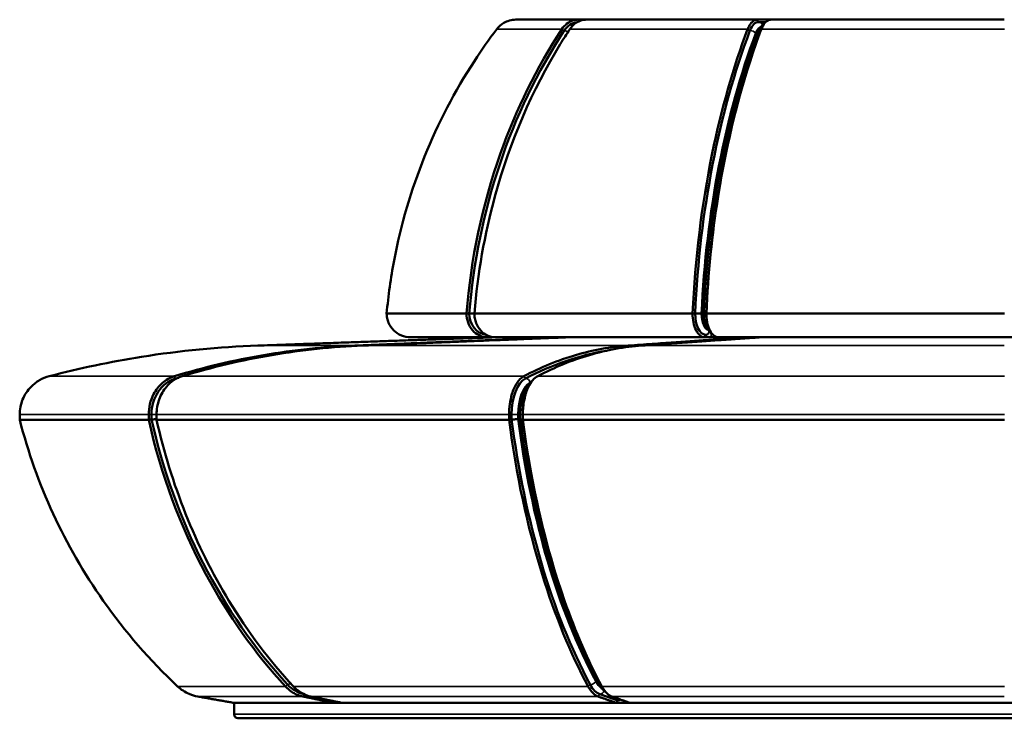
# Model space of a CAD drawing. Header units: millimetres. Extents: x 4302 to 6802, y 2224 to 6723.
# Tile 1 of 7: x 4302 to 5542, y 2224 to 3104. Entities that reach past the tile are written whole.
import ezdxf

# ---------------------------------------------------------------- set-up
doc = ezdxf.new("R2010")
doc.units = ezdxf.units.MM
doc.layers.add('Visibile (ISO)', color=7, linetype='Continuous', lineweight=50)
doc.layers.add('Visibile sottile (ISO)', color=7, linetype='Continuous', lineweight=35)

msp = doc.modelspace()

# ---------------------------------------------------------------- linework, layer by layer
at = {"layer": 'Visibile (ISO)'}
for p, q in [((4926.3, 3104.2), (5005.1, 3104.2)), ((5005.1, 3104.2), (5015.1, 3104.2)), ((5015.1, 3104.2), (5230.3, 3104.2)), ((5230.3, 3104.2), (5247.6, 3104.2)), ((5241, 3101.2), (5232, 3101.2)), ((5247.6, 3104.2), (5541.5, 3104.2)), ((5541.5, 3104.2), (5541.5, 3104.2)), ((5211.2, 3018.6), (5211.7, 3020.1)), ((4763.7, 2734.2), (4864.3, 2734.2)), ((4763.7, 2734.2), (4763.7, 2734.2)), ((4864.3, 2734.2), (4864.3, 2734.2)), ((4874.2, 2734.2), (4874.2, 2734.2)), ((4874.2, 2734.2), (5149, 2734.2)), ((5149, 2734.2), (5149, 2734.2)), ((5163, 2733.8), (5161.2, 2733.8)), ((5166.3, 2734.2), (5166.3, 2734.2)), ((5166.3, 2734.2), (5541.6, 2734.2)), ((5167.8, 2720.7), (5168.3, 2719.2)), ((4793.7, 2704.2), (4793.7, 2704.2)), ((4793.7, 2704.2), (4895.2, 2704.2)), ((4895.2, 2704.2), (5172.6, 2704.2)), ((4901.6, 2704.2), (4901.5, 2704.2)), ((4983.6, 2704.2), (4983.7, 2704.2)), ((4983.8, 2703.8), (4983.6, 2704.2)), ((4993.7, 2704.2), (4993.6, 2704.2)), ((5172.6, 2704.2), (5551.5, 2704.2)), ((5218.6, 2703), (5217.9, 2704.2)), ((5217.9, 2704.2), (5217.9, 2704.2)), ((5235.2, 2704.2), (5235.2, 2704.2)), ((4601.6, 2693.7), (4601.5, 2693.7)), ((4723.8, 2693.7), (4723.9, 2693.7)), ((4733.9, 2693.7), (4733.8, 2693.7)), ((5067.9, 2693.7), (5067.9, 2693.7)), ((5085.2, 2693.7), (5085.2, 2693.7)), ((4938.1, 2630.3), (4938.5, 2631.7)), ((4301.6, 2606.8), (4301.6, 2600.2)), ((4464.1, 2600.2), (4464.1, 2606.8)), ((4467.6, 2600.5), (4467.6, 2606.8)), ((4474, 2606.8), (4474, 2600.2)), ((4917.9, 2600.2), (4917.9, 2606.8)), ((4921.1, 2600.5), (4921.1, 2606.8)), ((4932, 2600.9), (4932, 2606.8)), ((4935, 2600.5), (4935, 2606.8)), ((4935.2, 2606.8), (4935.2, 2600.2)), ((4301.6, 2600.2), (4301.6, 2600.2)), ((4464.1, 2600.2), (4301.6, 2600.2)), ((4464.1, 2600.2), (4464.1, 2600.2)), ((4474, 2600.2), (4474, 2600.2)), ((4917.9, 2600.2), (4474, 2600.2)), ((4917.9, 2600.2), (4917.9, 2600.2)), ((4930.1, 2601.3), (4932, 2601.3)), ((4935.2, 2600.2), (4935.2, 2600.2)), ((5541.6, 2600.2), (4935.2, 2600.2)), ((4970.6, 2426.4), (4971, 2424.9)), ((4500.4, 2264.4), (4500.4, 2264.4)), ((4636.3, 2264.4), (4636.2, 2264.4)), ((4646.2, 2264.4), (4646.2, 2264.4)), ((5017.3, 2264.4), (5017.3, 2264.4)), ((5034.6, 2264.4), (5034.6, 2264.4)), ((4698.8, 2245.4), (4697.8, 2243.6)), ((5054.9, 2246.5), (5032.1, 2254.6)), ((5054.9, 2246.5), (5052.9, 2243.6)), ((4571.5, 2243.6), (4571.5, 2243.6)), ((4702.8, 2243.6), (4571.5, 2243.6)), ((4571.5, 2229.2), (4571.5, 2243.6)), ((5061.5, 2243.6), (4702.8, 2243.6)), ((5551.5, 2243.6), (5061.5, 2243.6)), ((6526.5, 2224.2), (4576.5, 2224.2))]:
    msp.add_line(p, q, dxfattribs=at)
msp.add_arc((4576.5, 2229.2), 5, 180, 270, dxfattribs=at)
for centre, major_axis, ratio, start_param, end_param in [((4926.3, 3100.9), (-9.89, -0.03), 0.329551, 4.704413, 4.712499), ((5006, 3074.2), (0, 27), 0.866025, 0.109404, 0.923439), ((5006.1, 3100.9), (-8.61, 0.45), 0.373671, 4.850789, 4.85889), ((5014, 3100.9), (-8.64, -0.5), 0.372664, 4.557583, 4.565671), ((5232, 3074.2), (0, 27), 0.5, 0, 0.923439), ((5232.1, 3100.9), (-5.19, 1.62), 0.540767, 5.235896, 5.24401), ((5245.7, 3100.9), (-5.22, -1.67), 0.534721, 4.173561, 4.181655), ((5468.9, 2670.1), (0, -697), 0.866025, 4.065032, 4.620538), ((5499.2, 2670.1), (0, -697), 0.5, 4.065032, 4.620538), ((5513.1, 2670.1), (0, -697), 0.5, 4.18879, 4.620538), ((4939.5, 4548), (-1178.8, -1383.6), 0.99665, 0.665819, 0.667763), ((4891.2, 2734.2), (0, -27), 0.866025, 4.717356, 6.173252), ((5168.3, 4548), (215.4, -1804.9), 0.894249, 6.138692, 6.140636), ((5165.7, 2734.2), (0, -27), 0.5, 4.717356, 6.263558), ((5258.1, 4548), (-96.6, -1815.1), 0.062249, 0.039546, 0.041489), ((5179.5, 2734.2), (0, -27), 0.5, 4.717356, 5.235988), ((5602.6, 5189), (2865.8, -3722.8), 0.416025, 5.091334, 5.091578), ((5090.6, 1494.4), (0, 1197), 0.5, 0.083272, 0.256615), ((4508.3, 2606.8), (0, 47), 0.866025, 0.256615, 1.570796), ((4761.1, 1494.4), (0, 1197), 0.866025, 0.253196, 0.256615), ((4944.6, 2606.8), (0, 47), 0.5, 0.256615, 1.570796), ((4958.5, 2606.8), (0, 47), 0.5, 1.047198, 1.570796), ((5052, 2774.9), (0, 697), 0.866025, 1.823558, 2.387948), ((5258.5, 2774.9), (0, 697), 0.5, 1.823558, 2.387948), ((4929.6, 2601.2), (1, 0.065), 0.110003, 1.040084, 2.467542), ((5272.4, 2774.9), (0, 697), 0.5, 1.823558, 2.094395), ((4666.8, 2300.9), (0, -47), 0.866025, 5.529541, 6.096378), ((5036.1, 2300.9), (0, -47), 0.5, 5.529541, 6.108652), ((5055.4, 2252.5), (-2, -5.66), 0.852869, 0.292161, 0.962747), ((5551.6, 7801.7), (-1126, -5530.4), 0.492404, 0.098151, 0.099922), ((5551.6, 7801.7), (-1126, -5530.4), 0.492404, 0.099922, 0.101693), ((5551.6, 7801.7), (-1877, -5322.6), 0.852869, 0.29039, 0.292161), ((5551.6, 7801.7), (-1877, -5322.6), 0.852869, 0.292161, 0.293932)]:
    msp.add_ellipse(centre, major_axis=major_axis, ratio=ratio, start_param=start_param, end_param=end_param, dxfattribs=at)
for points, knots in [([(4926.3, 3104.2), (4923.6, 3104.2), (4921, 3103.8), (4918.4, 3103.1), (4915.8, 3102.4), (4913.4, 3101.3), (4911.1, 3100), (4907.7, 3098), (4904.8, 3095.4), (4902.4, 3092.3)], [-2.768645, -2.768645, -2.768645, -2.768645, -1.970147, -1.970147, -1.970147, -1.171003, -1.171003, -1.171003, 0, 0, 0, 0]), ([(4984.4, 3092.3), (4986.1, 3094.8), (4988.1, 3097.1), (4990.4, 3098.9), (4992.7, 3100.7), (4995.2, 3102.1), (4997.9, 3103), (5000.2, 3103.8), (5002.6, 3104.2), (5005, 3104.2)], [-3.104188, -3.104188, -3.104188, -3.104188, -2.138182, -2.138182, -2.138182, -1.172331, -1.172331, -1.172331, -0.334465, -0.334465, -0.334465, -0.334465]), ([(5015, 3104.2), (5013.2, 3104.2), (5011.4, 3103.9), (5009.6, 3103.5), (5006.9, 3102.8), (5004.3, 3101.6), (5001.9, 3100), (4999, 3098), (4996.4, 3095.4), (4994.4, 3092.3)], [-2.769873, -2.769873, -2.769873, -2.769873, -2.138059, -2.138059, -2.138059, -1.171851, -1.171851, -1.171851, -0.000002, -0.000002, -0.000002, -0.000002]), ([(5218.4, 3092.3), (5219, 3094), (5219.8, 3095.7), (5220.7, 3097.1), (5221.5, 3098.6), (5222.4, 3099.8), (5223.4, 3100.8), (5225.2, 3102.6), (5227.1, 3103.7), (5229, 3104.1), (5229.4, 3104.1), (5229.8, 3104.2), (5230.2, 3104.2)], [-3.690903, -3.690903, -3.690903, -3.690903, -3.017729, -3.017729, -3.017729, -2.344583, -2.344583, -2.344583, -1.172265, -1.172265, -1.172265, -0.922747, -0.922747, -0.922747, -0.922747]), ([(5247.6, 3104.2), (5246.9, 3104.2), (5246.1, 3104.1), (5245.4, 3103.9), (5243.5, 3103.3), (5241.6, 3102), (5239.9, 3100), (5238.3, 3098), (5236.8, 3095.4), (5235.6, 3092.3)], [-2.770541, -2.770541, -2.770541, -2.770541, -2.344008, -2.344008, -2.344008, -1.171909, -1.171909, -1.171909, -0.000002, -0.000002, -0.000002, -0.000002]), ([(4902.4, 3092.2), (4892.6, 3079.2), (4883.1, 3065.8), (4824.8, 2976.3), (4790.2, 2891), (4768.9, 2778.8), (4765.8, 2756.5), (4763.7, 2734.2)], [175.375321, 175.375321, 175.375321, 175.375321, 179.12665, 179.12665, 199.833687, 199.833687, 204.898102, 204.898102, 204.898102, 204.898102]), ([(4864.3, 2734.2), (4869.7, 2802.6), (4883.9, 2870.6), (4926.8, 2991.1), (4952.6, 3043.8), (4984.4, 3092.2)], [6.402922, 6.402922, 6.402922, 6.402922, 26.918709, 26.918709, 44.294976, 44.294976, 44.294976, 44.294976]), ([(4994.3, 3092.2), (4990.3, 3086), (4986.3, 3079.8), (4947.2, 3015.6), (4919.1, 2951.1), (4886.9, 2833.6), (4878.2, 2784.2), (4874.2, 2734.2)], [413.670692, 413.670692, 413.670692, 413.670692, 416.083554, 416.083554, 437.958108, 437.958108, 453.064834, 453.064834, 453.064834, 453.064834]), ([(5149, 2734.2), (5152.1, 2802.6), (5160.3, 2870.6), (5185.1, 2991.1), (5200, 3043.8), (5218.3, 3092.2)], [6.402922, 6.402922, 6.402922, 6.402922, 26.918709, 26.918709, 44.294976, 44.294976, 44.294976, 44.294976]), ([(5231.8, 3089), (5224.1, 3068.4), (5216.9, 3047), (5203.7, 3002.8), (5197.8, 2979.9), (5187.2, 2933.1), (5182.5, 2909.1), (5174.6, 2860.2), (5171.3, 2835.3), (5166.1, 2784.9), (5164.2, 2759.5), (5163, 2733.9)], [0.9234389, 0.9234389, 0.9234389, 0.9234389, 1.0344973, 1.0344973, 1.1455557, 1.1455557, 1.2566142, 1.2566142, 1.3676726, 1.3676726, 1.478731, 1.478731, 1.478731, 1.478731]), ([(5235.6, 3092.2), (5233.2, 3086), (5231, 3079.8), (5208.4, 3015.6), (5192.2, 2951.1), (5173.5, 2833.6), (5168.6, 2784.2), (5166.3, 2734.2)], [413.670695, 413.670695, 413.670695, 413.670695, 416.083558, 416.083558, 437.958112, 437.958112, 453.064838, 453.064838, 453.064838, 453.064838]), ([(5239.3, 3099.1), (5239, 3098.9), (5238.7, 3098.7), (5237.3, 3097.7), (5236.4, 3096.8), (5234.8, 3094.8), (5234.1, 3093.7), (5232.9, 3091.4), (5232.3, 3090.2), (5231.8, 3089)], [0.3173765, 0.3173765, 0.3173765, 0.3173765, 0.3693755, 0.3693755, 0.5540633, 0.5540633, 0.7387511, 0.7387511, 0.9234389, 0.9234389, 0.9234389, 0.9234389]), ([(4763.7, 2734.2), (4763.7, 2732.2), (4763.9, 2730.2), (4764.3, 2728.2), (4764.7, 2726.2), (4765.3, 2724.3), (4766.1, 2722.5), (4767.6, 2718.9), (4769.8, 2715.6), (4772.6, 2712.8), (4775.4, 2710.1), (4778.7, 2707.9), (4782.3, 2706.4), (4785.9, 2704.9), (4789.8, 2704.2), (4793.7, 2704.2)], [-4.724441, -4.724441, -4.724441, -4.724441, -4.122623, -4.122623, -4.122623, -3.520991, -3.520991, -3.520991, -2.347061, -2.347061, -2.347061, -1.173039, -1.173039, -1.173039, -0.006598, -0.006598, -0.006598, -0.006598]), ([(4890.2, 2704.2), (4890.1, 2704.2), (4890, 2704.2), (4889.9, 2704.2), (4886.5, 2704.2), (4883.2, 2705), (4880.1, 2706.6), (4877, 2708.1), (4874.1, 2710.3), (4871.8, 2713.1), (4869.4, 2715.9), (4867.5, 2719.2), (4866.2, 2722.8), (4864.9, 2726.4), (4864.3, 2730.3), (4864.3, 2734.2)], [-4.720743, -4.720743, -4.720743, -4.720743, -4.687368, -4.687368, -4.687368, -3.515368, -3.515368, -3.515368, -2.343542, -2.343542, -2.343542, -1.171795, -1.171795, -1.171795, -0.000288, -0.000288, -0.000288, -0.000288]), ([(4874.2, 2733.9), (4874.1, 2733.9), (4873.9, 2733.9), (4873.7, 2733.9), (4872.9, 2733.9), (4872.2, 2733.9), (4871.4, 2734), (4870.7, 2734), (4870, 2734), (4869.3, 2734), (4868.7, 2734), (4868.2, 2734), (4867.8, 2734)], [0.1882973, 0.1882973, 0.1882973, 0.1882973, 0.2410655, 0.2410655, 0.2410655, 0.4756324, 0.4756324, 0.4756324, 0.7099108, 0.7099108, 0.7099108, 0.9440525, 0.9440525, 0.9440525, 0.9440525]), ([(4874.2, 2734.2), (4874.2, 2732.1), (4874.4, 2730), (4874.8, 2728), (4875.2, 2725.9), (4875.7, 2724), (4876.5, 2722.1), (4877.8, 2718.5), (4879.8, 2715.2), (4882.2, 2712.5), (4884.7, 2709.8), (4887.5, 2707.7), (4890.7, 2706.3), (4893.7, 2704.9), (4896.9, 2704.2), (4900.2, 2704.2)], [-9.451846, -9.451846, -9.451846, -9.451846, -8.828064, -8.828064, -8.828064, -8.204036, -8.204036, -8.204036, -7.031889, -7.031889, -7.031889, -5.859622, -5.859622, -5.859622, -4.733967, -4.733967, -4.733967, -4.733967]), ([(5163.9, 2704.2), (5163.9, 2704.2), (5163.8, 2704.2), (5163.8, 2704.2), (5161.8, 2704.2), (5159.9, 2705), (5158.1, 2706.6), (5156.3, 2708.1), (5154.7, 2710.3), (5153.3, 2713.1), (5151.9, 2715.9), (5150.9, 2719.2), (5150.1, 2722.8), (5149.4, 2726.4), (5149, 2730.3), (5149, 2734.2)], [-4.720745, -4.720745, -4.720745, -4.720745, -4.687596, -4.687596, -4.687596, -3.515537, -3.515537, -3.515537, -2.343624, -2.343624, -2.343624, -1.17181, -1.17181, -1.17181, -0.000288, -0.000288, -0.000288, -0.000288]), ([(5159.9, 2733.8), (5159.8, 2733.8), (5159.7, 2733.8), (5159.7, 2733.8), (5159.4, 2733.9), (5159.1, 2733.9), (5158.8, 2733.9), (5158.1, 2733.9), (5157.4, 2733.9), (5156.7, 2734), (5155.9, 2734), (5155.1, 2734), (5154.4, 2734), (5153.6, 2734), (5152.8, 2734), (5152.2, 2734)], [0.0847113, 0.0847113, 0.0847113, 0.0847113, 0.1205433, 0.1205433, 0.1205433, 0.2410655, 0.2410655, 0.2410655, 0.4756324, 0.4756324, 0.4756324, 0.7099108, 0.7099108, 0.7099108, 0.9440525, 0.9440525, 0.9440525, 0.9440525]), ([(5159.9, 2733.8), (5159.9, 2733.8), (5159.9, 2733.8), (5160, 2733.8), (5160, 2733.8), (5160, 2733.8), (5160.1, 2733.8), (5160.2, 2733.8), (5160.3, 2733.8), (5160.4, 2733.8), (5160.5, 2733.8), (5160.7, 2733.8), (5160.8, 2733.8), (5160.9, 2733.8), (5161.1, 2733.8), (5161.2, 2733.8)], [-0.1432078, -0.1432078, -0.1432078, -0.1432078, -0.1303981, -0.1303981, -0.1303981, -0.1161715, -0.1161715, -0.1161715, -0.0793177, -0.0793177, -0.0793177, -0.0397984, -0.0397984, -0.0397984, 0, 0, 0, 0]), ([(5166, 2734), (5165.3, 2734), (5164.8, 2734), (5164.3, 2734), (5163.8, 2734), (5163.4, 2734), (5163.2, 2734), (5163.1, 2733.9), (5163, 2733.9), (5163, 2733.9)], [0, 0, 0, 0, 0.2341292, 0.2341292, 0.2341292, 0.4683951, 0.4683951, 0.4683951, 0.6305717, 0.6305717, 0.6305717, 0.6305717]), ([(5163, 2733.9), (5163, 2731.4), (5163.2, 2729), (5164, 2724.2), (5164.6, 2721.9), (5166.2, 2717.7), (5167.1, 2715.7), (5169.5, 2712.1), (5171, 2710.5), (5172.8, 2709.3), (5172.9, 2709.2), (5172.9, 2709.2)], [1.581647, 1.581647, 1.581647, 1.581647, 1.889706, 1.889706, 2.197765, 2.197765, 2.505823, 2.505823, 2.813882, 2.813882, 2.82395, 2.82395, 2.82395, 2.82395]), ([(5166.3, 2734.2), (5166.3, 2732.1), (5166.4, 2730), (5166.6, 2728), (5166.8, 2725.9), (5167.1, 2724), (5167.5, 2722.1), (5168.3, 2718.5), (5169.5, 2715.2), (5170.9, 2712.5), (5172.3, 2709.8), (5173.9, 2707.7), (5175.8, 2706.3), (5177.5, 2704.9), (5179.4, 2704.2), (5181.3, 2704.2)], [-9.451846, -9.451846, -9.451846, -9.451846, -8.828088, -8.828088, -8.828088, -8.204061, -8.204061, -8.204061, -7.031998, -7.031998, -7.031998, -5.859811, -5.859811, -5.859811, -4.733968, -4.733968, -4.733968, -4.733968]), ([(5165.4, 2707.2), (5165.7, 2707.2), (5166, 2707.2), (5166.7, 2707.3), (5167, 2707.4), (5167.8, 2707.8), (5168.3, 2708.2), (5169.1, 2709.2), (5169.5, 2709.7), (5169.9, 2710.8), (5170, 2711.3), (5170, 2711.7)], [0.000001, 0.000001, 0.000001, 0.000001, 0.1097422, 0.1097422, 0.2241769, 0.2241769, 0.4333457, 0.4333457, 0.6564071, 0.6564071, 0.8013552, 0.8013552, 0.8013552, 0.8013552]), ([(4601.5, 2693.7), (4552.4, 2692), (4503.5, 2687.2), (4415.9, 2673.3), (4377.1, 2665.2), (4338.9, 2655.1)], [-26.607976, -26.607976, -26.607976, -26.607976, -11.864046, -11.864046, 0, 0, 0, 0]), ([(4496.4, 2655.1), (4533.5, 2666.4), (4571.2, 2675.3), (4647.2, 2688.1), (4685.5, 2692.1), (4723.8, 2693.7)], [-26.616346, -26.616346, -26.616346, -26.616346, -13.305993, -13.305993, -0.0086, -0.0086, -0.0086, -0.0086]), ([(4733.8, 2693.7), (4695.4, 2692.1), (4657.2, 2688.1), (4581.2, 2675.3), (4543.5, 2666.4), (4506.4, 2655.1)], [-26.607739, -26.607739, -26.607739, -26.607739, -13.307077, -13.307077, 0, 0, 0, 0]), ([(4936.6, 2655.1), (4958, 2666.4), (4979.8, 2675.3), (5023.6, 2688.1), (5045.7, 2692.1), (5067.9, 2693.7)], [-26.616346, -26.616346, -26.616346, -26.616346, -13.307238, -13.307238, -0.0086, -0.0086, -0.0086, -0.0086]), ([(5085.2, 2693.7), (5063, 2692.1), (5041, 2688.1), (4997.1, 2675.3), (4975.3, 2666.4), (4953.9, 2655.1)], [-26.607739, -26.607739, -26.607739, -26.607739, -13.307623, -13.307623, 0, 0, 0, 0]), ([(4338.9, 2655.1), (4334.5, 2654), (4330.4, 2652.3), (4326.6, 2650), (4322.7, 2647.8), (4319.1, 2645), (4316, 2641.9), (4311.4, 2637.2), (4307.8, 2631.8), (4305.3, 2625.7), (4302.9, 2619.7), (4301.6, 2613.3), (4301.6, 2606.8)], [-6.58325, -6.58325, -6.58325, -6.58325, -5.246641, -5.246641, -5.246641, -3.901953, -3.901953, -3.901953, -1.952339, -1.952339, -1.952339, 0, 0, 0, 0]), ([(4464.1, 2606.8), (4464.1, 2611.2), (4464.6, 2615.7), (4465.6, 2620), (4466.6, 2624.3), (4468.1, 2628.4), (4470.1, 2632.3), (4473, 2637.9), (4476.8, 2642.8), (4481.3, 2646.7), (4485.8, 2650.6), (4490.9, 2653.5), (4496.3, 2655.1)], [-6.587269, -6.587269, -6.587269, -6.587269, -5.246976, -5.246976, -5.246976, -3.906702, -3.906702, -3.906702, -1.953382, -1.953382, -1.953382, -0.003989, -0.003989, -0.003989, -0.003989]), ([(4506.3, 2655.1), (4502.6, 2654), (4499, 2652.3), (4495.7, 2650), (4492.3, 2647.8), (4489.2, 2645.1), (4486.5, 2641.9), (4482.6, 2637.3), (4479.4, 2631.8), (4477.3, 2625.7), (4475.1, 2619.7), (4474, 2613.3), (4474, 2606.8)], [-6.583271, -6.583271, -6.583271, -6.583271, -5.246798, -5.246798, -5.246798, -3.906309, -3.906309, -3.906309, -1.953149, -1.953149, -1.953149, 0, 0, 0, 0]), ([(4917.9, 2606.8), (4917.9, 2611.2), (4918.2, 2615.7), (4918.8, 2620), (4919.4, 2624.3), (4920.3, 2628.4), (4921.4, 2632.3), (4923.1, 2637.9), (4925.3, 2642.8), (4927.9, 2646.7), (4930.5, 2650.6), (4933.4, 2653.5), (4936.5, 2655.1)], [-6.587269, -6.587269, -6.587269, -6.587269, -5.246962, -5.246962, -5.246962, -3.906661, -3.906661, -3.906661, -1.953364, -1.953364, -1.953364, -0.003989, -0.003989, -0.003989, -0.003989]), ([(4953.9, 2655.1), (4951.7, 2654), (4949.6, 2652.3), (4947.7, 2650), (4945.8, 2647.8), (4944, 2645.1), (4942.4, 2641.9), (4940.1, 2637.3), (4938.3, 2631.8), (4937.1, 2625.7), (4935.8, 2619.7), (4935.2, 2613.3), (4935.2, 2606.8)], [-6.583271, -6.583271, -6.583271, -6.583271, -5.246798, -5.246798, -5.246798, -3.906329, -3.906329, -3.906329, -1.953153, -1.953153, -1.953153, 0, 0, 0, 0]), ([(4932, 2606.8), (4932, 2610.6), (4932.2, 2614.5), (4933.2, 2622), (4934, 2625.6), (4936, 2632.4), (4937.2, 2635.6), (4940.1, 2641.5), (4941.8, 2644.1), (4944.9, 2647.6), (4946.2, 2648.8), (4947.5, 2649.8)], [4.712389, 4.712389, 4.712389, 4.712389, 4.975225, 4.975225, 5.238061, 5.238061, 5.500898, 5.500898, 5.763734, 5.763734, 5.918175, 5.918175, 5.918175, 5.918175]), ([(4301.6, 2600.2), (4322.5, 2518.9), (4358.1, 2441.6), (4434.3, 2333.2), (4465.6, 2297.1), (4500.4, 2264.4)], [385.3159, 385.3159, 385.3159, 385.3159, 410.849583, 410.849583, 425.219117, 425.219117, 425.219117, 425.219117]), ([(4636.2, 2264.4), (4597.8, 2306.1), (4564.1, 2353.5), (4503.7, 2465.9), (4479.4, 2531.4), (4464.1, 2600.2)], [308.329666, 308.329666, 308.329666, 308.329666, 327.354823, 327.354823, 349.253338, 349.253338, 349.253338, 349.253338]), ([(4467.6, 2600.5), (4467.9, 2600.5), (4468.3, 2600.6), (4468.8, 2600.6), (4469.3, 2600.6), (4469.8, 2600.6), (4470.4, 2600.7), (4471.1, 2600.8), (4471.9, 2600.8), (4472.7, 2600.9), (4473.2, 2601), (4473.6, 2601), (4474, 2601.1)], [-0.8620942, -0.8620942, -0.8620942, -0.8620942, -0.6688633, -0.6688633, -0.6688633, -0.4778748, -0.4778748, -0.4778748, -0.2391272, -0.2391272, -0.2391272, -0.1056884, -0.1056884, -0.1056884, -0.1056884]), ([(4474, 2600.2), (4492.2, 2518.9), (4522.9, 2441.6), (4588.9, 2333.2), (4616.1, 2297.1), (4646.2, 2264.4)], [385.3159, 385.3159, 385.3159, 385.3159, 410.849584, 410.849584, 425.219117, 425.219117, 425.219117, 425.219117]), ([(5017.3, 2264.4), (4995.2, 2306.1), (4975.7, 2353.5), (4940.8, 2465.9), (4926.8, 2531.4), (4917.9, 2600.2)], [308.329666, 308.329666, 308.329666, 308.329666, 327.354823, 327.354823, 349.253338, 349.253338, 349.253338, 349.253338]), ([(4921.1, 2600.5), (4921.7, 2600.5), (4922.3, 2600.6), (4922.9, 2600.6), (4923.5, 2600.6), (4924.2, 2600.6), (4924.8, 2600.7), (4925.6, 2600.8), (4926.3, 2600.8), (4927, 2600.9), (4927.7, 2601), (4928.3, 2601.1), (4928.8, 2601.2)], [-0.8620942, -0.8620942, -0.8620942, -0.8620942, -0.6688633, -0.6688633, -0.6688633, -0.4778748, -0.4778748, -0.4778748, -0.2391272, -0.2391272, -0.2391272, 0, 0, 0, 0]), ([(4932, 2600.9), (4932, 2600.9), (4932, 2600.8), (4932.2, 2600.8), (4932.4, 2600.7), (4932.8, 2600.6), (4933.2, 2600.6), (4933.7, 2600.6), (4934.3, 2600.5), (4935, 2600.5)], [-0.6316506, -0.6316506, -0.6316506, -0.6316506, -0.4638782, -0.4638782, -0.4638782, -0.2321773, -0.2321773, -0.2321773, 0, 0, 0, 0]), ([(5030.7, 2268.2), (5021.1, 2286.1), (5012.1, 2305.1), (4995.1, 2345), (4987.2, 2365.9), (4972.6, 2409.3), (4966, 2431.8), (4953.9, 2478.2), (4948.6, 2502), (4939.2, 2550.8), (4935.2, 2575.7), (4932, 2600.9)], [3.8952372, 3.8952372, 3.8952372, 3.8952372, 4.0080083, 4.0080083, 4.1207793, 4.1207793, 4.2335503, 4.2335503, 4.3463214, 4.3463214, 4.4590924, 4.4590924, 4.4590924, 4.4590924]), ([(4935.2, 2600.2), (4945.7, 2518.9), (4963.4, 2441.6), (5001.5, 2333.2), (5017.2, 2297.1), (5034.6, 2264.4)], [385.3159, 385.3159, 385.3159, 385.3159, 410.849584, 410.849584, 425.219117, 425.219117, 425.219117, 425.219117]), ([(4500.4, 2264.4), (4504.7, 2260.4), (4509.7, 2257.2), (4518.6, 2253.4), (4522.2, 2252.3), (4525.9, 2251.6)], [4.098228, 4.098228, 4.098228, 4.098228, 5.859597, 5.859597, 6.998888, 6.998888, 6.998888, 6.998888]), ([(4658.3, 2251.6), (4655.9, 2252.1), (4653.4, 2252.9), (4645.7, 2256.1), (4640.9, 2259.5), (4636.6, 2264.1), (4636.4, 2264.3), (4636.3, 2264.4)], [24.517195, 24.517195, 24.517195, 24.517195, 25.392611, 25.392611, 27.34598, 27.34598, 27.416819, 27.416819, 27.416819, 27.416819]), ([(4646.2, 2264.4), (4649.9, 2260.4), (4654.2, 2257.2), (4661.9, 2253.4), (4665.1, 2252.3), (4668.3, 2251.6)], [4.098228, 4.098228, 4.098228, 4.098228, 5.859597, 5.859597, 6.998888, 6.998888, 6.998888, 6.998888]), ([(5030.1, 2251.6), (5028.6, 2252.1), (5027.2, 2252.9), (5022.8, 2256.1), (5020, 2259.5), (5017.5, 2264.1), (5017.4, 2264.3), (5017.3, 2264.4)], [24.517195, 24.517195, 24.517195, 24.517195, 25.392611, 25.392611, 27.34598, 27.34598, 27.416819, 27.416819, 27.416819, 27.416819]), ([(5039, 2257.8), (5038.7, 2258.1), (5038.3, 2258.4), (5037, 2259.5), (5036.1, 2260.4), (5034.4, 2262.4), (5033.6, 2263.4), (5032.1, 2265.7), (5031.3, 2266.9), (5030.7, 2268.2)], [3.5064415, 3.5064415, 3.5064415, 3.5064415, 3.5477702, 3.5477702, 3.6635926, 3.6635926, 3.7794149, 3.7794149, 3.8952372, 3.8952372, 3.8952372, 3.8952372]), ([(5034.6, 2264.4), (5036.8, 2260.4), (5039.2, 2257.2), (5043.7, 2253.4), (5045.5, 2252.3), (5047.4, 2251.6)], [4.098228, 4.098228, 4.098228, 4.098228, 5.859597, 5.859597, 6.998888, 6.998888, 6.998888, 6.998888])]:
    msp.add_open_spline(points, degree=3, knots=knots, dxfattribs=at)
for points in [[(4902.4, 3092.3), (4902.4, 3092.2), (4902.4, 3092.2), (4902.4, 3092.2)], [(4984.4, 3092.2), (4984.4, 3092.2), (4984.4, 3092.2), (4984.4, 3092.3)], [(4994.4, 3092.3), (4994.4, 3092.2), (4994.3, 3092.2), (4994.3, 3092.2)], [(5218.3, 3092.2), (5218.3, 3092.2), (5218.3, 3092.2), (5218.4, 3092.3)], [(5235.6, 3092.3), (5235.6, 3092.2), (5235.6, 3092.2), (5235.6, 3092.2)], [(4890.2, 2704.2), (4890.3, 2704.9), (4890.4, 2705.6), (4890.6, 2706.3)], [(4895.2, 2704.2), (4893.5, 2704.2), (4891.9, 2704.2), (4890.2, 2704.2)], [(4900.2, 2704.2), (4898.5, 2704.2), (4896.8, 2704.2), (4895.2, 2704.2)], [(5163.9, 2704.2), (5164.4, 2705.2), (5164.9, 2706.2), (5165.4, 2707.2)], [(5172.6, 2704.2), (5169.7, 2704.2), (5166.8, 2704.2), (5163.9, 2704.2)], [(5181.3, 2704.2), (5178.3, 2704.2), (5175.5, 2704.2), (5172.6, 2704.2)], [(4338.9, 2655.1), (4338.9, 2655.1), (4338.9, 2655.1), (4338.9, 2655.1)], [(4496.3, 2655.1), (4496.3, 2655.1), (4496.4, 2655.1), (4496.4, 2655.1)], [(4506.4, 2655.1), (4506.3, 2655.1), (4506.3, 2655.1), (4506.3, 2655.1)], [(4936.5, 2655.1), (4936.6, 2655.1), (4936.6, 2655.1), (4936.6, 2655.1)], [(4953.9, 2655.1), (4953.9, 2655.1), (4953.9, 2655.1), (4953.9, 2655.1)], [(4525.9, 2251.6), (4525.9, 2251.6), (4526, 2251.6), (4526, 2251.6)], [(4658.4, 2251.6), (4658.4, 2251.6), (4658.3, 2251.6), (4658.3, 2251.6)], [(4668.3, 2251.6), (4668.3, 2251.6), (4668.4, 2251.6), (4668.4, 2251.6)], [(5030.1, 2251.6), (5030.1, 2251.6), (5030.1, 2251.6), (5030.1, 2251.6)], [(5047.4, 2251.6), (5047.4, 2251.6), (5047.4, 2251.6), (5047.4, 2251.6)]]:
    msp.add_open_spline(points, degree=3, dxfattribs=at)
for points, weights in [([(4901.5, 2704.2), (4779.7, 2699.9), (4601.6, 2693.7)], [1.45431653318, 1.22774488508, 1.00007039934]), ([(4723.9, 2693.7), (4878.1, 2699.9), (4983.6, 2704.2)], [1.00161853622, 1.22964546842, 1.45656785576]), ([(4993.6, 2704.2), (4888.1, 2699.9), (4733.9, 2693.7)], [1.45659349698, 1.22966711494, 1.00163616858]), ([(5067.9, 2693.7), (5156.9, 2699.9), (5217.9, 2704.2)], [1.04427836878, 1.28201717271, 1.51860438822]), ([(5235.2, 2704.2), (5174.3, 2699.9), (5085.2, 2693.7)], [1.51658296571, 1.28031067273, 1.0428883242]), ([(4464.1, 2600.2), (4465.8, 2600.4), (4467.6, 2600.5)], [1.00000000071, 1.00000000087, 1]), ([(4917.9, 2600.2), (4919.5, 2600.4), (4921.1, 2600.5)], [1.00000000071, 1.00000000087, 1]), ([(4935, 2600.5), (4935.1, 2600.4), (4935.2, 2600.2)], [1, 1.00000000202, 1.00000000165]), ([(4526, 2251.6), (4549.3, 2247.5), (4571.5, 2243.6)], [1.00027687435, 1.00044516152, 1.00009795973]), ([(4697.8, 2243.6), (4678.6, 2247.5), (4658.4, 2251.6)], [1.00009796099, 1.00044516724, 1.00027687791]), ([(4668.4, 2251.6), (4688.5, 2247.5), (4707.8, 2243.6)], [1.00027687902, 1.00044516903, 1.00009796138]), ([(5052.9, 2243.6), (5041.8, 2247.5), (5030.1, 2251.6)], [1.00009796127, 1.0004451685, 1.0002768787]), ([(5047.4, 2251.6), (5059.1, 2247.5), (5070.2, 2243.6)], [1.00027687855, 1.00044516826, 1.00009796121])]:
    msp.add_rational_spline(points, weights, degree=2, dxfattribs=at)
at = {"layer": 'Visibile sottile (ISO)'}
for p, q in [((5005.7, 3102.1), (5005, 3104.2)), ((5232, 3101.2), (5230.2, 3104.2)), ((4902.4, 3092.3), (4984.4, 3092.3)), ((4987.4, 3090.5), (4984.4, 3092.2)), ((4994.4, 3092.3), (5218.4, 3092.3)), ((5221.2, 3090.5), (5218.3, 3092.2)), ((5235.6, 3092.3), (5541.6, 3092.3)), ((5231, 3086.8), (5229.6, 3086.8)), ((4895.2, 2704.2), (4895.1, 2704.8)), ((5172.6, 2704.2), (5172.1, 2709.8)), ((4723.9, 2693.7), (4601.6, 2693.7)), ((4723.8, 2693.7), (4724, 2693.2)), ((5067.9, 2693.7), (4733.9, 2693.7)), ((5067.9, 2693.7), (5068.8, 2692.1)), ((5541.5, 2693.7), (5085.2, 2693.7)), ((4496.4, 2655.1), (4338.9, 2655.1)), ((4496.3, 2655.1), (4498, 2652.2)), ((4936.6, 2655.1), (4506.4, 2655.1)), ((4936.5, 2655.1), (4938.7, 2652.2)), ((5541.6, 2655.1), (4953.9, 2655.1)), ((4464.1, 2606.8), (4301.6, 2606.8)), ((4464.1, 2606.8), (4467.6, 2606.8)), ((4474, 2606.8), (4467.6, 2606.8)), ((4917.9, 2606.8), (4474, 2606.8)), ((4917.9, 2606.8), (4921.1, 2606.8)), ((4928.8, 2606.8), (4921.1, 2606.8)), ((4928.8, 2606.8), (4930.1, 2606.8)), ((4928.8, 2601.2), (4928.8, 2606.8)), ((4930.1, 2606.8), (4932, 2606.8)), ((4930.1, 2601.3), (4930.1, 2606.8)), ((4935, 2606.8), (4932, 2606.8)), ((4935, 2606.8), (4935.2, 2606.8)), ((5541.6, 2606.8), (4935.2, 2606.8)), ((5028.1, 2271), (5029.2, 2271)), ((4636.3, 2264.4), (4500.4, 2264.4)), ((4636.2, 2264.4), (4639, 2266.6)), ((5017.3, 2264.4), (4646.2, 2264.4)), ((5017.3, 2264.4), (5020.1, 2266.6)), ((5541.6, 2264.4), (5034.6, 2264.4)), ((4658.4, 2251.6), (4526, 2251.6)), ((4658.3, 2251.6), (4659.7, 2254.5)), ((5030.1, 2251.6), (4668.4, 2251.6)), ((5030.1, 2251.6), (5032.1, 2254.6)), ((5541.5, 2251.6), (5047.4, 2251.6)), ((6531.5, 2229.2), (4571.5, 2229.2))]:
    msp.add_line(p, q, dxfattribs=at)
for centre, major_axis, ratio, start_param, end_param in [((5232, 3095.2), (0, 6), 0.866025, 5.05311, 6.283185), ((4991.5, 3086.8), (-5.02, 3.29), 0.30154, 4.811534, 5.8516), ((5223.6, 3086.8), (-5.61, 2.12), 0.522283, 3.911453, 5.338901), ((5237.1, 3074.2), (0, 21.9), 0.5, 0.133048, 0.923439), ((5238, 3074.2), (0, 21), 0.5, 0.368717, 0.923439), ((5237.5, 3086.8), (-5.61, 2.12), 0.522283, 5.36674, 6.283185), ((5504.3, 2670.1), (0, -691.9), 0.5, 4.065032, 4.62016), ((5505.2, 2670.1), (0, 691), 0.5, 0.923439, 1.478499), ((5229.2, 3087.4), (0.935, -0.354), 0.522283, 3.911453, 5.338901), ((5170.8, 2734.2), (0, -21.9), 0.5, 4.728176, 6.150137), ((5171.7, 2734.2), (0, -21), 0.5, 4.730361, 5.914468), ((4499.3, 2646.4), (-1.74, 5.74), 0.483627, 5.852641, 6.137685), ((4949.8, 2606.8), (0, 41.9), 0.5, 0.256615, 1.570796), ((4950.6, 2606.8), (0, 41), 0.5, 0.446121, 1.570796), ((4939.4, 2646.4), (2.79, -5.31), 0.837667, 1.299965, 2.727414), ((5095.7, 1494.4), (0, 1191.9), 0.5, 0.255924, 0.256615), ((4945.3, 2647.4), (0.465, -0.885), 0.837667, 4.441558, 4.603938), ((5263.7, 2774.9), (0, 691.9), 0.5, 1.8245, 2.387948), ((5264.5, 2774.9), (0, 691), 0.5, 1.824659, 2.387948), ((5022.1, 2271), (5.3, 2.82), 0.631505, 4.011559, 5.439008), ((5027.8, 2270.2), (0.883, 0.47), 0.631505, 0.869966, 2.297415), ((5041.3, 2300.9), (0, -41.9), 0.5, 5.529541, 6.045479), ((5042.1, 2300.9), (0, 41), 0.5, 2.387948, 2.695471), ((4642.5, 2271), (-4.41, -4.07), 0.3646, 0.376259, 1.281196), ((5036, 2271), (-5.3, -2.82), 0.631505, 0, 0.779877), ((5032.6, 2260.5), (-2, -5.66), 0.852869, 0.292161, 1.622031)]:
    msp.add_ellipse(centre, major_axis=major_axis, ratio=ratio, start_param=start_param, end_param=end_param, dxfattribs=at)

doc.saveas('drawing.dxf')
